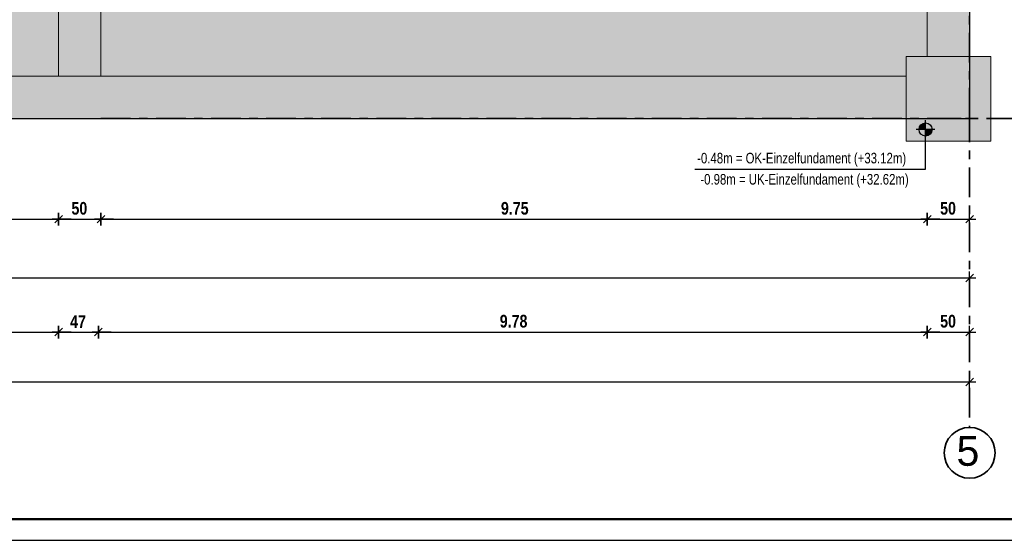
# Model space of a CAD drawing. Header units: metres. Extents: x 1333.9 to 1416.6, y -82.7 to -2.5.
# Tile 155 of 160: x 1377.3 to 1388.9, y -40 to -33.9. Entities that reach past the tile are written whole.
import ezdxf

# ---------------------------------------------------------------- set-up
doc = ezdxf.new("R2010")
doc.units = ezdxf.units.M
doc.header["$PDMODE"] = 65
doc.linetypes.add('AUSGEZOGEN', pattern=[0])
doc.linetypes.add('STRICHPUNKT2_S5', pattern=[0.5, 0.35, -0.05, 0.05, -0.05])
for name, color, linetype, lineweight in [('XR$1$Legende', 4, 'AUSGEZOGEN', 13), ('XR$2$Bodenplatte', 1, 'AUSGEZOGEN', 50), ('XR$2$STANDARD_1', 7, 'AUSGEZOGEN', 25), ('XR$3$Achsen', 4, 'AUSGEZOGEN', 13), ('XR$3$B_Füllungen-vorh-Gebäude', 8, 'AUSGEZOGEN', 18), ('XR$3$Fundament_1', 1, 'AUSGEZOGEN', 50), ('XR$3$Maßlinie 1_50', 7, 'AUSGEZOGEN', 25), ('XR$3$Text 1_100', 3, 'AUSGEZOGEN', 18), ('XR$3$Wand Mauerwerk tr', 42, 'AUSGEZOGEN', 18), ('XR$4$Muster', 4, 'AUSGEZOGEN', 13), ('XR$4$Möblierung', 4, 'AUSGEZOGEN', 13)]:
    doc.layers.add(name, color=color, linetype=linetype, lineweight=lineweight)
doc.styles.add('ARIAL', font='arial.ttf')
doc.dimstyles.new('DIMSTYLE_3', dxfattribs={"dimtxt": 0.15, "dimasz": 0.15, "dimexe": 0, "dimexo": 0, "dimgap": 0.075, "dimtad": 2, "dimrnd": 0.005, "dimzin": 4, "dimdsep": 46, "dimtxsty": 'ARIAL', "dimblk1": 'ALL_ML_STRICH', "dimblk2": 'ALL_ML_STRICH', "dimsah": 1, "dimcen": 0, "dimclrd": 3, "dimclre": 3, "dimclrt": 3, "dimadec": 0, "dimazin": 0, "dimtfac": 1, "dimtdec": 0, "dimtix": 1, "dimtmove": 2, "dimatfit": 3, "dimfxl": 0, "dimtzin": 0, "dimlwd": 0, "dimlwe": 13, "dimarcsym": 0})
doc.dimstyles.new('DIMSTYLE_5', dxfattribs={"dimtxt": 0.15, "dimasz": 0.15, "dimexe": 0, "dimexo": 0, "dimgap": 0.075, "dimtad": 2, "dimdec": 1, "dimlfac": 100, "dimrnd": 0.5, "dimzin": 4, "dimdsep": 46, "dimtxsty": 'ARIAL', "dimblk1": 'ALL_ML_STRICH', "dimblk2": 'ALL_ML_STRICH', "dimsah": 1, "dimcen": 0, "dimclrd": 3, "dimclre": 3, "dimclrt": 3, "dimadec": 0, "dimazin": 0, "dimtfac": 1, "dimtdec": 0, "dimtix": 1, "dimtmove": 2, "dimatfit": 3, "dimfxl": 0, "dimtzin": 0, "dimlwd": 0, "dimlwe": 13, "dimarcsym": 0})
doc.dimstyles.new('DIMSTYLE_9', dxfattribs={"dimtxt": 0.15, "dimasz": 0.15, "dimexe": 0, "dimexo": 0, "dimgap": 0.075, "dimtad": 2, "dimdec": 3, "dimrnd": 0.005, "dimzin": 4, "dimdsep": 46, "dimtxsty": 'ARIAL', "dimblk1": 'ALL_ML_STRICH', "dimblk2": 'ALL_ML_STRICH', "dimsah": 1, "dimcen": 0, "dimclrd": 3, "dimclre": 3, "dimclrt": 3, "dimadec": 0, "dimazin": 0, "dimtfac": 1, "dimtdec": 0, "dimtix": 1, "dimtmove": 2, "dimatfit": 3, "dimfxl": 0, "dimtzin": 0, "dimlwd": 0, "dimlwe": 13, "dimarcsym": 0})

# ---------------------------------------------------------------- blocks, each defined once
blk = doc.blocks.new('ALL_ML_STRICH')
at = {"color": 0, "linetype": 'ByBlock', "lineweight": -2}
for p, q in [((-1, 0), (0.5, 0)), ((-0.3, -0.3), (0.3, 0.3)), ((0, -0.5), (0, 0.5))]:
    blk.add_line(p, q, dxfattribs=at)
blk = doc.blocks.new('*D149')
at = {"layer": 'DEFPOINTS', "color": 3, "linetype": 'AUSGEZOGEN', "lineweight": 25, "transparency": 33554687}
for p in [(1361.48, -35.033), (1388.48, -35.033), (1361.48, -36.916)]:
    blk.add_point(p, dxfattribs=at)
at = {"layer": 'XR$3$Maßlinie 1_50', "color": 3, "linetype": 'AUSGEZOGEN', "lineweight": -2, "transparency": 33554687}
for p, q in [((1361.48, -36.916), (1361.48, -36.916)), ((1361.48, -36.916), (1388.48, -36.916)), ((1388.48, -36.916), (1388.48, -36.916))]:
    blk.add_line(p, q, dxfattribs=at)
at = {"layer": 'XR$3$Maßlinie 1_50', "color": 3, "linetype": 'AUSGEZOGEN', "lineweight": 25, "transparency": 33554687, "xscale": 0.15, "yscale": 0.15, "zscale": 0.15, "rotation": 180}
blk.add_blockref('ALL_ML_STRICH', (1361.48, -36.916), dxfattribs=at)
at = {"layer": 'XR$3$Maßlinie 1_50', "color": 3, "linetype": 'AUSGEZOGEN', "lineweight": 25, "transparency": 33554687, "xscale": 0.15, "yscale": 0.15, "zscale": 0.15}
blk.add_blockref('ALL_ML_STRICH', (1388.48, -36.916), dxfattribs=at)
at = {"layer": 'XR$3$Maßlinie 1_50', "color": 3, "linetype": 'AUSGEZOGEN', "lineweight": 25, "transparency": 33554687, "insert": (1374.985, -36.789), "char_height": 0.15, "width": 0.6, "attachment_point": 5, "style": 'ARIAL'}
blk.add_mtext('\\W0.80;\\A1;{\\fArial|i0|b1;\\A1;{27.00\\H0.099000;\\S^ ;}}', dxfattribs=at)
blk = doc.blocks.new('*D154')
at = {"layer": 'DEFPOINTS', "color": 3, "linetype": 'AUSGEZOGEN', "lineweight": 25, "transparency": 33554687}
for p in [(1361.65, -34.533), (1377.73, -34.533), (1361.65, -37.556)]:
    blk.add_point(p, dxfattribs=at)
at = {"layer": 'XR$3$Maßlinie 1_50', "color": 3, "linetype": 'AUSGEZOGEN', "lineweight": -2, "transparency": 33554687}
for p, q in [((1361.65, -37.556), (1361.65, -37.556)), ((1361.65, -37.556), (1377.73, -37.556)), ((1377.73, -37.556), (1377.73, -37.556))]:
    blk.add_line(p, q, dxfattribs=at)
at = {"layer": 'XR$3$Maßlinie 1_50', "color": 3, "linetype": 'AUSGEZOGEN', "lineweight": 25, "transparency": 33554687, "xscale": 0.15, "yscale": 0.15, "zscale": 0.15, "rotation": 180}
blk.add_blockref('ALL_ML_STRICH', (1361.65, -37.556), dxfattribs=at)
at = {"layer": 'XR$3$Maßlinie 1_50', "color": 3, "linetype": 'AUSGEZOGEN', "lineweight": 25, "transparency": 33554687, "xscale": 0.15, "yscale": 0.15, "zscale": 0.15}
blk.add_blockref('ALL_ML_STRICH', (1377.73, -37.556), dxfattribs=at)
at = {"layer": 'XR$3$Maßlinie 1_50', "color": 3, "linetype": 'AUSGEZOGEN', "lineweight": 25, "transparency": 33554687, "insert": (1369.694, -37.428), "char_height": 0.15, "width": 0.6, "attachment_point": 5, "style": 'ARIAL'}
blk.add_mtext('\\W0.80;\\A1;{\\fArial|i0|b1;\\A1;{16.08\\H0.099000;\\S^ ;}}', dxfattribs=at)
blk = doc.blocks.new('*D155')
at = {"layer": 'DEFPOINTS', "color": 3, "linetype": 'AUSGEZOGEN', "lineweight": 25, "transparency": 33554687}
for p in [(1377.73, -34.533), (1378.2, -34.533), (1377.73, -37.556)]:
    blk.add_point(p, dxfattribs=at)
at = {"layer": 'XR$3$Maßlinie 1_50', "color": 3, "linetype": 'AUSGEZOGEN', "lineweight": -2, "transparency": 33554687}
for p, q in [((1377.73, -37.556), (1377.73, -37.556)), ((1377.73, -37.556), (1378.2, -37.556)), ((1378.2, -37.556), (1378.2, -37.556))]:
    blk.add_line(p, q, dxfattribs=at)
at = {"layer": 'XR$3$Maßlinie 1_50', "color": 3, "linetype": 'AUSGEZOGEN', "lineweight": 25, "transparency": 33554687, "xscale": 0.15, "yscale": 0.15, "zscale": 0.15, "rotation": 180}
blk.add_blockref('ALL_ML_STRICH', (1377.73, -37.556), dxfattribs=at)
at = {"layer": 'XR$3$Maßlinie 1_50', "color": 3, "linetype": 'AUSGEZOGEN', "lineweight": 25, "transparency": 33554687, "xscale": 0.15, "yscale": 0.15, "zscale": 0.15}
blk.add_blockref('ALL_ML_STRICH', (1378.2, -37.556), dxfattribs=at)
at = {"layer": 'XR$3$Maßlinie 1_50', "color": 3, "linetype": 'AUSGEZOGEN', "lineweight": 25, "transparency": 33554687, "insert": (1377.96, -37.431), "char_height": 0.15, "width": 0.48, "attachment_point": 5, "style": 'ARIAL'}
blk.add_mtext('\\W0.80;\\A1;{\\fArial|i0|b1;\\A1;{47\\H0.099000;\\S^ ;}}', dxfattribs=at)
blk = doc.blocks.new('*D156')
at = {"layer": 'DEFPOINTS', "color": 3, "linetype": 'AUSGEZOGEN', "lineweight": 25, "transparency": 33554687}
for p in [(1378.2, -34.533), (1387.98, -34.533), (1378.2, -37.556)]:
    blk.add_point(p, dxfattribs=at)
at = {"layer": 'XR$3$Maßlinie 1_50', "color": 3, "linetype": 'AUSGEZOGEN', "lineweight": -2, "transparency": 33554687}
for p, q in [((1378.2, -37.556), (1378.2, -37.556)), ((1378.2, -37.556), (1387.98, -37.556)), ((1387.98, -37.556), (1387.98, -37.556))]:
    blk.add_line(p, q, dxfattribs=at)
at = {"layer": 'XR$3$Maßlinie 1_50', "color": 3, "linetype": 'AUSGEZOGEN', "lineweight": 25, "transparency": 33554687, "xscale": 0.15, "yscale": 0.15, "zscale": 0.15, "rotation": 180}
blk.add_blockref('ALL_ML_STRICH', (1378.2, -37.556), dxfattribs=at)
at = {"layer": 'XR$3$Maßlinie 1_50', "color": 3, "linetype": 'AUSGEZOGEN', "lineweight": 25, "transparency": 33554687, "xscale": 0.15, "yscale": 0.15, "zscale": 0.15}
blk.add_blockref('ALL_ML_STRICH', (1387.98, -37.556), dxfattribs=at)
at = {"layer": 'XR$3$Maßlinie 1_50', "color": 3, "linetype": 'AUSGEZOGEN', "lineweight": 25, "transparency": 33554687, "insert": (1383.099, -37.428), "char_height": 0.15, "width": 0.48, "attachment_point": 5, "style": 'ARIAL'}
blk.add_mtext('\\W0.80;\\A1;{\\fArial|i0|b1;\\A1;{9.78\\H0.099000;\\S^ ;}}', dxfattribs=at)
blk = doc.blocks.new('*D157')
at = {"layer": 'DEFPOINTS', "color": 3, "linetype": 'AUSGEZOGEN', "lineweight": 25, "transparency": 33554687}
for p in [(1387.98, -34.533), (1388.48, -35.033), (1387.98, -37.556)]:
    blk.add_point(p, dxfattribs=at)
at = {"layer": 'XR$3$Maßlinie 1_50', "color": 3, "linetype": 'AUSGEZOGEN', "lineweight": -2, "transparency": 33554687}
for p, q in [((1387.98, -37.556), (1387.98, -37.556)), ((1387.98, -37.556), (1388.48, -37.556)), ((1388.48, -37.556), (1388.48, -37.556))]:
    blk.add_line(p, q, dxfattribs=at)
at = {"layer": 'XR$3$Maßlinie 1_50', "color": 3, "linetype": 'AUSGEZOGEN', "lineweight": 25, "transparency": 33554687, "xscale": 0.15, "yscale": 0.15, "zscale": 0.15, "rotation": 180}
blk.add_blockref('ALL_ML_STRICH', (1387.98, -37.556), dxfattribs=at)
at = {"layer": 'XR$3$Maßlinie 1_50', "color": 3, "linetype": 'AUSGEZOGEN', "lineweight": 25, "transparency": 33554687, "xscale": 0.15, "yscale": 0.15, "zscale": 0.15}
blk.add_blockref('ALL_ML_STRICH', (1388.48, -37.556), dxfattribs=at)
at = {"layer": 'XR$3$Maßlinie 1_50', "color": 3, "linetype": 'AUSGEZOGEN', "lineweight": 25, "transparency": 33554687, "insert": (1388.225, -37.428), "char_height": 0.15, "width": 0.48, "attachment_point": 5, "style": 'ARIAL'}
blk.add_mtext('\\W0.80;\\A1;{\\fArial|i0|b1;\\A1;{50\\H0.099000;\\S^ ;}}', dxfattribs=at)
blk = doc.blocks.new('*D160')
at = {"layer": 'DEFPOINTS', "color": 3, "linetype": 'AUSGEZOGEN', "lineweight": 25, "transparency": 33554687}
for p in [(1361.48, -35.033), (1388.48, -35.033), (1361.48, -38.145)]:
    blk.add_point(p, dxfattribs=at)
at = {"layer": 'XR$3$Maßlinie 1_50', "color": 3, "linetype": 'AUSGEZOGEN', "lineweight": -2, "transparency": 33554687}
for p, q in [((1361.48, -38.145), (1361.48, -38.145)), ((1361.48, -38.145), (1388.48, -38.145)), ((1388.48, -38.145), (1388.48, -38.145))]:
    blk.add_line(p, q, dxfattribs=at)
at = {"layer": 'XR$3$Maßlinie 1_50', "color": 3, "linetype": 'AUSGEZOGEN', "lineweight": 25, "transparency": 33554687, "xscale": 0.15, "yscale": 0.15, "zscale": 0.15, "rotation": 180}
blk.add_blockref('ALL_ML_STRICH', (1361.48, -38.145), dxfattribs=at)
at = {"layer": 'XR$3$Maßlinie 1_50', "color": 3, "linetype": 'AUSGEZOGEN', "lineweight": 25, "transparency": 33554687, "xscale": 0.15, "yscale": 0.15, "zscale": 0.15}
blk.add_blockref('ALL_ML_STRICH', (1388.48, -38.145), dxfattribs=at)
at = {"layer": 'XR$3$Maßlinie 1_50', "color": 3, "linetype": 'AUSGEZOGEN', "lineweight": 25, "transparency": 33554687, "insert": (1374.985, -38.017), "char_height": 0.15, "width": 0.6, "attachment_point": 5, "style": 'ARIAL'}
blk.add_mtext('\\W0.80;\\A1;{\\fArial|i0|b1;\\A1;{27.00\\H0.099000;\\S^ ;}}', dxfattribs=at)
blk = doc.blocks.new('NSY154')
at = {"color": 0, "linetype": 'ByBlock', "lineweight": -2}
for p, q in [((-0.0375, 0), (0.0375, 0)), ((-0.0262, 0), (0.0263, 0)), ((0, -0.0375), (0, 0.0375)), ((0, -0.0263), (0, 0.0263))]:
    blk.add_line(p, q, dxfattribs=at)
blk.add_circle((0, 0), 0.0263, dxfattribs=at)
for radius, start, end in [(0.0225, 180, 270), (0.0188, 180, 270), (0.015, 180, 270), (0.0113, 180, 270), (0.0075, 180, 270), (0.00375, 180, 270), (0.0225, 0, 90), (0.0188, 0, 90), (0.015, 0, 90), (0.0113, 0, 90), (0.0075, 0, 90), (0.00375, 0, 90)]:
    blk.add_arc((0, 0), radius, start, end, dxfattribs=at)
blk = doc.blocks.new('*D172')
at = {"layer": 'DEFPOINTS', "color": 3, "linetype": 'AUSGEZOGEN', "lineweight": 25, "transparency": 33554687}
for p in [(1377.73, -34.533), (1361.48, -35.268), (1361.48, -36.222)]:
    blk.add_point(p, dxfattribs=at)
at = {"layer": 'XR$3$Maßlinie 1_50', "color": 3, "linetype": 'AUSGEZOGEN', "lineweight": -2, "transparency": 33554687}
for p, q in [((1361.48, -36.222), (1361.48, -36.222)), ((1361.48, -36.222), (1377.73, -36.222)), ((1377.73, -36.222), (1377.73, -36.222))]:
    blk.add_line(p, q, dxfattribs=at)
at = {"layer": 'XR$3$Maßlinie 1_50', "color": 3, "linetype": 'AUSGEZOGEN', "lineweight": 25, "transparency": 33554687, "xscale": 0.15, "yscale": 0.15, "zscale": 0.15, "rotation": 180}
blk.add_blockref('ALL_ML_STRICH', (1361.48, -36.222), dxfattribs=at)
at = {"layer": 'XR$3$Maßlinie 1_50', "color": 3, "linetype": 'AUSGEZOGEN', "lineweight": 25, "transparency": 33554687, "xscale": 0.15, "yscale": 0.15, "zscale": 0.15}
blk.add_blockref('ALL_ML_STRICH', (1377.73, -36.222), dxfattribs=at)
at = {"layer": 'XR$3$Maßlinie 1_50', "color": 3, "linetype": 'AUSGEZOGEN', "lineweight": 25, "transparency": 33554687, "insert": (1369.608, -36.095), "char_height": 0.15, "width": 0.6, "attachment_point": 5, "style": 'ARIAL'}
blk.add_mtext('\\W0.80;\\A1;{\\fArial|i0|b1;\\A1;{16.25\\H0.099000;\\S^ ;}}', dxfattribs=at)
blk = doc.blocks.new('*D173')
at = {"layer": 'DEFPOINTS', "color": 3, "linetype": 'AUSGEZOGEN', "lineweight": 25, "transparency": 33554687}
for p in [(1377.73, -34.533), (1378.23, -34.533), (1377.73, -36.222)]:
    blk.add_point(p, dxfattribs=at)
at = {"layer": 'XR$3$Maßlinie 1_50', "color": 3, "linetype": 'AUSGEZOGEN', "lineweight": -2, "transparency": 33554687}
for p, q in [((1377.73, -36.222), (1377.73, -36.222)), ((1377.73, -36.222), (1378.23, -36.222)), ((1378.23, -36.222), (1378.23, -36.222))]:
    blk.add_line(p, q, dxfattribs=at)
at = {"layer": 'XR$3$Maßlinie 1_50', "color": 3, "linetype": 'AUSGEZOGEN', "lineweight": 25, "transparency": 33554687, "xscale": 0.15, "yscale": 0.15, "zscale": 0.15, "rotation": 180}
blk.add_blockref('ALL_ML_STRICH', (1377.73, -36.222), dxfattribs=at)
at = {"layer": 'XR$3$Maßlinie 1_50', "color": 3, "linetype": 'AUSGEZOGEN', "lineweight": 25, "transparency": 33554687, "xscale": 0.15, "yscale": 0.15, "zscale": 0.15}
blk.add_blockref('ALL_ML_STRICH', (1378.23, -36.222), dxfattribs=at)
at = {"layer": 'XR$3$Maßlinie 1_50', "color": 3, "linetype": 'AUSGEZOGEN', "lineweight": 25, "transparency": 33554687, "insert": (1377.975, -36.095), "char_height": 0.15, "width": 0.48, "attachment_point": 5, "style": 'ARIAL'}
blk.add_mtext('\\W0.80;\\A1;{\\fArial|i0|b1;\\A1;{50\\H0.099000;\\S^ ;}}', dxfattribs=at)
blk = doc.blocks.new('*D174')
at = {"layer": 'DEFPOINTS', "color": 3, "linetype": 'AUSGEZOGEN', "lineweight": 25, "transparency": 33554687}
for p in [(1378.23, -34.533), (1387.98, -34.533), (1378.23, -36.222)]:
    blk.add_point(p, dxfattribs=at)
at = {"layer": 'XR$3$Maßlinie 1_50', "color": 3, "linetype": 'AUSGEZOGEN', "lineweight": -2, "transparency": 33554687}
for p, q in [((1378.23, -36.222), (1378.23, -36.222)), ((1378.23, -36.222), (1387.98, -36.222)), ((1387.98, -36.222), (1387.98, -36.222))]:
    blk.add_line(p, q, dxfattribs=at)
at = {"layer": 'XR$3$Maßlinie 1_50', "color": 3, "linetype": 'AUSGEZOGEN', "lineweight": 25, "transparency": 33554687, "xscale": 0.15, "yscale": 0.15, "zscale": 0.15, "rotation": 180}
blk.add_blockref('ALL_ML_STRICH', (1378.23, -36.222), dxfattribs=at)
at = {"layer": 'XR$3$Maßlinie 1_50', "color": 3, "linetype": 'AUSGEZOGEN', "lineweight": 25, "transparency": 33554687, "xscale": 0.15, "yscale": 0.15, "zscale": 0.15}
blk.add_blockref('ALL_ML_STRICH', (1387.98, -36.222), dxfattribs=at)
at = {"layer": 'XR$3$Maßlinie 1_50', "color": 3, "linetype": 'AUSGEZOGEN', "lineweight": 25, "transparency": 33554687, "insert": (1383.113, -36.095), "char_height": 0.15, "width": 0.48, "attachment_point": 5, "style": 'ARIAL'}
blk.add_mtext('\\W0.80;\\A1;{\\fArial|i0|b1;\\A1;{9.75\\H0.099000;\\S^ ;}}', dxfattribs=at)
blk = doc.blocks.new('*D175')
at = {"layer": 'DEFPOINTS', "color": 3, "linetype": 'AUSGEZOGEN', "lineweight": 25, "transparency": 33554687}
for p in [(1387.98, -34.533), (1388.48, -35.033), (1387.98, -36.222)]:
    blk.add_point(p, dxfattribs=at)
at = {"layer": 'XR$3$Maßlinie 1_50', "color": 3, "linetype": 'AUSGEZOGEN', "lineweight": -2, "transparency": 33554687}
for p, q in [((1387.98, -36.222), (1387.98, -36.222)), ((1387.98, -36.222), (1388.48, -36.222)), ((1388.48, -36.222), (1388.48, -36.222))]:
    blk.add_line(p, q, dxfattribs=at)
at = {"layer": 'XR$3$Maßlinie 1_50', "color": 3, "linetype": 'AUSGEZOGEN', "lineweight": 25, "transparency": 33554687, "xscale": 0.15, "yscale": 0.15, "zscale": 0.15, "rotation": 180}
blk.add_blockref('ALL_ML_STRICH', (1387.98, -36.222), dxfattribs=at)
at = {"layer": 'XR$3$Maßlinie 1_50', "color": 3, "linetype": 'AUSGEZOGEN', "lineweight": 25, "transparency": 33554687, "xscale": 0.15, "yscale": 0.15, "zscale": 0.15}
blk.add_blockref('ALL_ML_STRICH', (1388.48, -36.222), dxfattribs=at)
at = {"layer": 'XR$3$Maßlinie 1_50', "color": 3, "linetype": 'AUSGEZOGEN', "lineweight": 25, "transparency": 33554687, "insert": (1388.225, -36.095), "char_height": 0.15, "width": 0.48, "attachment_point": 5, "style": 'ARIAL'}
blk.add_mtext('\\W0.80;\\A1;{\\fArial|i0|b1;\\A1;{50\\H0.099000;\\S^ ;}}', dxfattribs=at)
blk = doc.blocks.new('*D197')
at = {"layer": 'DEFPOINTS', "color": 3, "linetype": 'AUSGEZOGEN', "lineweight": 25, "transparency": 33554687}
for p in [(1386.4, -34.533), (1386.436, -35.033), (1389.34, -35.033)]:
    blk.add_point(p, dxfattribs=at)
at = {"layer": 'XR$3$Maßlinie 1_50', "color": 3, "linetype": 'AUSGEZOGEN', "lineweight": -2, "transparency": 33554687}
for p, q in [((1389.34, -34.533), (1389.34, -34.533)), ((1389.34, -35.033), (1389.34, -34.533)), ((1389.34, -35.033), (1389.34, -35.033))]:
    blk.add_line(p, q, dxfattribs=at)
at = {"layer": 'XR$3$Maßlinie 1_50', "color": 3, "linetype": 'AUSGEZOGEN', "lineweight": 25, "transparency": 33554687, "xscale": 0.15, "yscale": 0.15, "zscale": 0.15}
for p, rotation in [((1389.34, -34.533), 90), ((1389.34, -35.033), 270)]:
    blk.add_blockref('ALL_ML_STRICH', p, dxfattribs=dict(at, rotation=rotation))
at = {"layer": 'XR$3$Maßlinie 1_50', "color": 3, "linetype": 'AUSGEZOGEN', "lineweight": 25, "transparency": 33554687, "insert": (1389.255, -34.788), "char_height": 0.15, "width": 0.48, "attachment_point": 5, "rotation": 90, "style": 'ARIAL'}
blk.add_mtext('\\W0.80;\\A1;{\\A1;{50\\H0.099000;\\S^ ;}}', dxfattribs=at)
blk = doc.blocks.new('*D198')
at = {"layer": 'DEFPOINTS', "color": 3, "linetype": 'AUSGEZOGEN', "lineweight": 25, "transparency": 33554687}
for p in [(1385.077, -28.823), (1386.4, -34.533), (1389.34, -34.533)]:
    blk.add_point(p, dxfattribs=at)
at = {"layer": 'XR$3$Maßlinie 1_50', "color": 3, "linetype": 'AUSGEZOGEN', "lineweight": -2, "transparency": 33554687}
for p, q in [((1389.34, -28.823), (1389.34, -28.823)), ((1389.34, -34.533), (1389.34, -28.823)), ((1389.34, -34.533), (1389.34, -34.533))]:
    blk.add_line(p, q, dxfattribs=at)
at = {"layer": 'XR$3$Maßlinie 1_50', "color": 3, "linetype": 'AUSGEZOGEN', "lineweight": 25, "transparency": 33554687, "xscale": 0.15, "yscale": 0.15, "zscale": 0.15}
for p, rotation in [((1389.34, -28.823), 90), ((1389.34, -34.533), 270)]:
    blk.add_blockref('ALL_ML_STRICH', p, dxfattribs=dict(at, rotation=rotation))
at = {"layer": 'XR$3$Maßlinie 1_50', "color": 3, "linetype": 'AUSGEZOGEN', "lineweight": 25, "transparency": 33554687, "insert": (1389.255, -31.658), "char_height": 0.15, "width": 0.48, "attachment_point": 5, "rotation": 90, "style": 'ARIAL'}
blk.add_mtext('\\W0.80;\\A1;{\\A1;{5.71\\H0.099000;\\S^ ;}}', dxfattribs=at)
blk = doc.blocks.new('*D202')
at = {"layer": 'DEFPOINTS', "color": 3, "linetype": 'AUSGEZOGEN', "lineweight": 25, "transparency": 33554687}
for p in [(1387.764, -14.918), (1387.764, -35.033), (1390.145, -35.033)]:
    blk.add_point(p, dxfattribs=at)
at = {"layer": 'XR$3$Maßlinie 1_50', "color": 3, "linetype": 'AUSGEZOGEN', "lineweight": -2, "transparency": 33554687}
for p, q in [((1390.145, -14.918), (1390.145, -14.918)), ((1390.145, -35.033), (1390.145, -14.918)), ((1390.145, -35.033), (1390.145, -35.033))]:
    blk.add_line(p, q, dxfattribs=at)
at = {"layer": 'XR$3$Maßlinie 1_50', "color": 3, "linetype": 'AUSGEZOGEN', "lineweight": 25, "transparency": 33554687, "xscale": 0.15, "yscale": 0.15, "zscale": 0.15}
for p, rotation in [((1390.145, -14.918), 90), ((1390.145, -35.033), 270)]:
    blk.add_blockref('ALL_ML_STRICH', p, dxfattribs=dict(at, rotation=rotation))
at = {"layer": 'XR$3$Maßlinie 1_50', "color": 3, "linetype": 'AUSGEZOGEN', "lineweight": 25, "transparency": 33554687, "insert": (1390.059, -24.96), "char_height": 0.15, "width": 0.72, "attachment_point": 5, "rotation": 90, "style": 'ARIAL'}
blk.add_mtext('\\W0.80;\\A1;{\\fArial|i0|b1;\\A1;{20.11\\H0.099000;\\S5^ ;}}', dxfattribs=at)

msp = doc.modelspace()

# ---------------------------------------------------------------- hatches: boundary and pattern name
at = {"layer": 'XR$4$Muster', "linetype": 'AUSGEZOGEN', "lineweight": 13, "transparency": 33554687}
h = msp.add_hatch(dxfattribs=at)
h.set_pattern_fill('MUSTER', scale=0.3, angle=90, style=0, pattern_type=2)
h.set_pattern_definition([(90, (-0.6, 0.6), (-0.3, 0.3), [0.3, -0.3]), (180, (-0.6, 0.6), (-0.3, -0.3), [0.3, -0.3])])
h.paths.add_polyline_path([(1361.1501, -35.0332), (1388.4801, -35.0332), (1388.4801, -14.9182), (1372.9901, -14.9182), (1372.9901, -15.5432), (1369.6051, -15.5432), (1369.6051, -14.9182), (1361.2401, -14.9182), (1361.2401, -15.8182), (1361.1501, -15.8182), (1361.1501, -30.1182), (1361.2401, -30.1182), (1361.2401, -34.5332), (1361.1501, -34.5332)], flags=0)
at = {"layer": 'XR$4$Möblierung', "linetype": 'AUSGEZOGEN', "lineweight": 13, "transparency": 33554687}
for color, points in [(31, [(1361.2401, -34.5332), (1361.1501, -34.5332), (1361.1501, -35.0332), (1361.2401, -35.0332), (1387.7301, -35.0332), (1387.7301, -34.5332), (1378.2301, -34.5332), (1378.2301, -29.1026), (1377.7301, -29.1026), (1377.7301, -34.5332), (1361.6501, -34.5332), (1361.6501, -15.4182), (1369.1051, -15.4182), (1369.1051, -16.0432), (1373.4901, -16.0432), (1373.4901, -15.4182), (1387.9801, -15.4182), (1387.9801, -28.3026), (1388.4801, -28.3026), (1388.4801, -14.9182), (1372.9901, -14.9182), (1372.9901, -15.5432), (1369.6051, -15.5432), (1369.6051, -14.9182), (1361.2401, -14.9182), (1361.2401, -15.8182), (1361.1501, -15.8182), (1361.1501, -30.1182), (1361.2401, -30.1182)]), (31, [(1388.4801, -29.1026), (1387.9801, -29.1026), (1387.9801, -34.3026), (1388.4801, -34.3026)]), (43, [(1387.7301, -35.3026), (1388.7301, -35.3026), (1388.7301, -34.3026), (1387.7301, -34.3026)])]:
    msp.add_hatch(color=color, dxfattribs=at).paths.add_polyline_path(points)

# ---------------------------------------------------------------- linework, layer by layer
at = {"layer": 'XR$1$Legende', "color": 6, "linetype": 'AUSGEZOGEN', "lineweight": 25, "transparency": 33554687}
msp.add_lwpolyline([(1336.9513, -40.0148), (1412.4513, -40.0148), (1412.4513, -2.5148), (1336.9513, -2.5148), (1336.9513, -40.0148)], close=True, dxfattribs=at)
at = {"layer": 'XR$1$Legende', "color": 1, "linetype": 'AUSGEZOGEN', "lineweight": 50, "transparency": 33554687}
msp.add_lwpolyline([(1337.9513, -39.7648), (1412.2013, -39.7648), (1412.2013, -2.7648), (1337.9513, -2.7648), (1337.9513, -39.7648)], close=True, dxfattribs=at)
at = {"layer": 'XR$2$Bodenplatte', "color": 7, "linetype": 'AUSGEZOGEN', "lineweight": 25, "transparency": 33554687}
for p in [(1388.4801, -14.9182), (1361.1501, -35.0332)]:
    msp.add_line(p, (1388.4801, -35.0332), dxfattribs=at)
at = {"layer": 'XR$2$STANDARD_1', "color": 7, "linetype": 'AUSGEZOGEN', "lineweight": 18, "transparency": 33554687}
for p, q in [((1377.7301, -28.3026), (1377.7301, -34.5332)), ((1378.2301, -29.1026), (1378.2301, -34.5332)), ((1387.9801, -29.1026), (1387.9801, -34.3026)), ((1361.6501, -34.5332), (1387.7301, -34.5332))]:
    msp.add_line(p, q, dxfattribs=at)
at = {"layer": 'XR$3$Achsen', "color": 35, "linetype": 'STRICHPUNKT2_S5', "lineweight": 35, "transparency": 33554687}
for p, q in [((1388.4801, -28.8226), (1388.4801, -35.0332)), ((1388.4801, -34.9626), (1388.4801, -38.6816)), ((1378.2301, -35.0332), (1388.4801, -35.0332)), ((1388.0301, -35.0332), (1390.4938, -35.0332))]:
    msp.add_line(p, q, dxfattribs=at)
at = {"layer": 'XR$3$Achsen', "color": 4, "linetype": 'AUSGEZOGEN', "lineweight": 35, "transparency": 33554687}
msp.add_circle((1388.4801, -38.9816), 0.3, dxfattribs=at)
msp.add_circle((1388.4801, -38.9816), 0.3, dxfattribs=at)
at = {"layer": 'XR$3$Fundament_1', "color": 4, "linetype": 'AUSGEZOGEN', "lineweight": 13, "transparency": 33554687}
for p, q in [((1388.4801, -34.3026), (1387.9801, -34.3026)), ((1387.7301, -35.0332), (1387.7301, -34.5332))]:
    msp.add_line(p, q, dxfattribs=at)
for points in [[(1387.7301, -35.0332), (1387.7301, -35.3026), (1388.7301, -35.3026), (1388.7301, -34.3026), (1388.4801, -34.3026)], [(1387.7301, -34.5332), (1387.7301, -34.3026), (1387.9801, -34.3026)]]:
    msp.add_lwpolyline(points, dxfattribs=at)
at = {"layer": 'XR$3$Wand Mauerwerk tr', "color": 4, "linetype": 'AUSGEZOGEN', "lineweight": 25, "transparency": 33554687}
for p, q in [((1387.9605, -35.6327), (1387.9605, -35.1627)), ((1385.2363, -35.6327), (1387.9605, -35.6327))]:
    msp.add_line(p, q, dxfattribs=at)

# ---------------------------------------------------------------- block references
at = {"layer": 'XR$3$Text 1_100', "color": 3, "linetype": 'AUSGEZOGEN', "lineweight": 25, "transparency": 33554687, "xscale": 2.943799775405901, "yscale": 2.943799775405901, "zscale": 2.943799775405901, "rotation": 90}
msp.add_blockref('NSY154', (1387.9605, -35.1627), dxfattribs=at)

# ---------------------------------------------------------------- texts
at = {"layer": 'XR$3$Achsen', "color": 35, "linetype": 'AUSGEZOGEN', "lineweight": 35, "transparency": 33554687, "insert": (1388.3252, -39.1394), "char_height": 0.35, "width": 0.447471, "attachment_point": 7, "style": 'ARIAL'}
msp.add_mtext('\\W0.99;5', dxfattribs=at)
at = {"layer": 'XR$3$B_Füllungen-vorh-Gebäude', "color": 7, "transparency": 33554687, "char_height": 0.125, "attachment_point": 1, "style": 'ARIAL'}
for s, insert, width in [('\\W0.77;-0.48m = OK-Einzelfundament (+33.12m)', (1385.265, -35.4385), 2.520878), ('\\W0.77; -0.98m = UK-Einzelfundament (+32.62m)', (1385.265, -35.6885), 2.551481)]:
    msp.add_mtext(s, dxfattribs=dict(at, insert=insert, width=width))

# ---------------------------------------------------------------- dimensions: what is measured, and where the dimension line sits
at = {"layer": 'XR$3$Maßlinie 1_50', "color": 3, "linetype": 'AUSGEZOGEN', "lineweight": 25, "transparency": 33554687}
for base, p1, p2, dimstyle, picture, middle in [((1390.1448, -14.9182), (1390.1448, -35.0332), (1390.1448, -14.9182), 'DIMSTYLE_9', '*D202', (1390.0593, -24.9599)), ((1389.3401, -28.8226), (1389.3401, -34.5332), (1389.3401, -28.8226), 'DIMSTYLE_3', '*D198', (1389.2546, -31.6577)), ((1389.3401, -34.5332), (1389.3401, -35.0332), (1389.3401, -34.5332), 'DIMSTYLE_5', '*D197', (1389.2546, -34.7885))]:
    dim = msp.add_linear_dim(base=base, p1=p1, p2=p2, angle=90, dimstyle=dimstyle, override={"dimpost": '<>', "dimclrd": 3, "dimclre": 3, "dimclrt": 3, "dimlwd": 0, "dimlwe": 25}, dxfattribs=at)
    dim.commit()
    dim.dimension.update_dxf_attribs({"geometry": picture, "text_midpoint": middle, "dimtype": 160})
for base, p1, p2, dimstyle, picture, middle in [((1377.7301, -36.2223), (1361.4801, -36.2223), (1377.7301, -36.2223), 'DIMSTYLE_3', '*D172', (1369.6079, -36.0947)), ((1377.7301, -37.5558), (1361.6501, -37.5558), (1377.7301, -37.5558), 'DIMSTYLE_3', '*D154', (1369.6942, -37.4282)), ((1378.2001, -37.5558), (1377.7301, -37.5558), (1378.2001, -37.5558), 'DIMSTYLE_5', '*D155', (1377.9596, -37.4308)), ((1378.2301, -36.2223), (1377.7301, -36.2223), (1378.2301, -36.2223), 'DIMSTYLE_5', '*D173', (1377.975, -36.0947)), ((1387.9801, -37.5558), (1378.2001, -37.5558), (1387.9801, -37.5558), 'DIMSTYLE_3', '*D156', (1383.0988, -37.4282)), ((1387.9801, -36.2223), (1378.2301, -36.2223), (1387.9801, -36.2223), 'DIMSTYLE_3', '*D174', (1383.1125, -36.0946)), ((1388.4801, -37.5558), (1387.9801, -37.5558), (1388.4801, -37.5558), 'DIMSTYLE_5', '*D157', (1388.225, -37.4283)), ((1388.4801, -36.2223), (1387.9801, -36.2223), (1388.4801, -36.2223), 'DIMSTYLE_5', '*D175', (1388.225, -36.0947)), ((1388.4801, -36.9163), (1361.4801, -36.9163), (1388.4801, -36.9163), 'DIMSTYLE_3', '*D149', (1374.9845, -36.7887)), ((1388.4801, -38.1448), (1361.4801, -38.1448), (1388.4801, -38.1448), 'DIMSTYLE_3', '*D160', (1374.9845, -38.0173))]:
    dim = msp.add_linear_dim(base=base, p1=p1, p2=p2, dimstyle=dimstyle, override={"dimpost": '<>', "dimclrd": 3, "dimclre": 3, "dimclrt": 3, "dimlwd": 0, "dimlwe": 25}, dxfattribs=at)
    dim.commit()
    dim.dimension.update_dxf_attribs({"geometry": picture, "text_midpoint": middle, "dimtype": 160})

doc.saveas('drawing.dxf')
